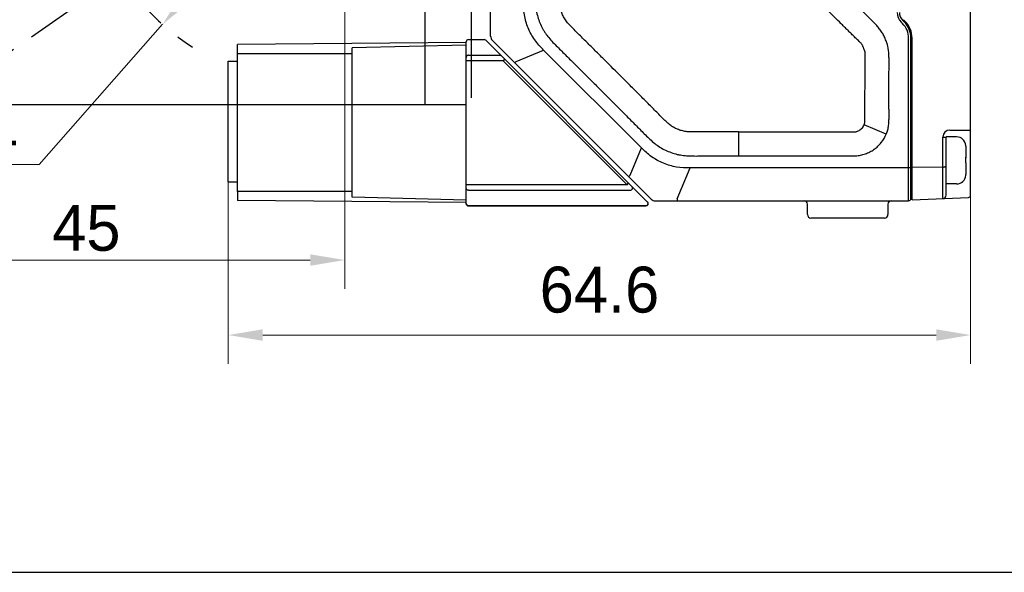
# Model space of a CAD drawing. Header units: millimetres. Extents: x 2329 to 5782, y 1296 to 2780.
# Tile 100 of 123: x 4892 to 4977, y 1986 to 2034. Entities that reach past the tile are written whole.
import ezdxf

# ---------------------------------------------------------------- set-up
doc = ezdxf.new("R2010")
doc.units = ezdxf.units.MM
doc.header["$LTSCALE"] = 0.3
doc.linetypes.add('CENTER', pattern=[50.8, 31.75, -6.35, 6.35, -6.35])
for name, color, linetype in [('00_COMPONENTS', 7, 'Continuous'), ('09_ALL_ROUNDS', 7, 'Continuous'), ('20_ALL_FEATURES', 7, 'Continuous'), ('51__DRAFT_DIMS', 7, 'Continuous')]:
    doc.layers.add(name, color=color, linetype=linetype)
doc.styles.add('尺寸值样式', font='兰亭黑 GBK.TTF', dxfattribs={"height": 4})
doc.dimstyles.new('1直线标注', dxfattribs={"dimtxt": 4, "dimasz": 3, "dimexe": 2.5, "dimexo": 0, "dimtad": 1, "dimdec": 1, "dimdsep": 46, "dimtxsty": '尺寸值样式', "dimcen": 0, "dimclrd": 8, "dimclre": 8, "dimclrt": 7, "dimadec": 0, "dimazin": 0, "dimtp": 0.001, "dimtm": 0.001, "dimtfac": 1, "dimtdec": 1, "dimtmove": 0, "dimatfit": 0, "dimldrblk": '_FILLED', "dimfxl": 1, "dimtolj": 1, "dimlwd": 15, "dimlwe": 15, "dimarcsym": 0})
doc.dimstyles.new('2大圆直径标注', dxfattribs={"dimtxt": 4, "dimasz": 3, "dimexe": 2.5, "dimexo": 0, "dimtad": 1, "dimtoh": 1, "dimdec": 3, "dimlfac": 1.25, "dimdsep": 46, "dimtxsty": '尺寸值样式', "dimcen": 0, "dimclrd": 8, "dimclre": 8, "dimclrt": 7, "dimadec": 0, "dimazin": 0, "dimtp": 0.001, "dimtm": 0.001, "dimtfac": 1, "dimtdec": 3, "dimtmove": 0, "dimatfit": 2, "dimldrblk": '_FILLED', "dimfxl": 1, "dimtolj": 1, "dimlwd": 15, "dimlwe": 15, "dimarcsym": 0})
doc.dimstyles.new('3小圆直径标注', dxfattribs={"dimtxt": 4, "dimasz": 3, "dimexe": 2.5, "dimexo": 0, "dimtad": 1, "dimtoh": 1, "dimdec": 3, "dimdsep": 46, "dimtxsty": '尺寸值样式', "dimcen": 0, "dimclrd": 8, "dimclre": 8, "dimclrt": 7, "dimadec": 0, "dimazin": 0, "dimtp": 0.001, "dimtm": 0.001, "dimtfac": 1, "dimtdec": 3, "dimtofl": 0, "dimtmove": 0, "dimatfit": 0, "dimldrblk": '_FILLED', "dimfxl": 1, "dimtolj": 1, "dimlwd": 15, "dimlwe": 15, "dimarcsym": 0})

# ---------------------------------------------------------------- blocks, each defined once
blk = doc.blocks.new('*D303')
at = {"layer": '51__DRAFT_DIMS', "color": 8, "lineweight": 15}
for p, q in [((4974.453, 2021.674), (4974.453, 2003.971)), ((4909.814, 2019.833), (4909.814, 2003.971)), ((4912.814, 2006.471), (4971.453, 2006.471))]:
    blk.add_line(p, q, dxfattribs=at)
at = {"layer": '51__DRAFT_DIMS', "color": 8}
for points in [[(4912.814, 2006.971), (4912.814, 2005.971), (4909.814, 2006.471)], [(4971.453, 2005.971), (4971.453, 2006.971), (4974.453, 2006.471)]]:
    blk.add_solid(points, dxfattribs=at)
at = {"layer": 'Defpoints', "color": 0}
for p in [(4974.453, 2021.674), (4909.814, 2019.833), (4974.453, 2006.471)]:
    blk.add_point(p, dxfattribs=at)
at = {"layer": '51__DRAFT_DIMS', "color": 7, "insert": (4942.133, 2012.43), "char_height": 4, "attachment_point": 2, "rotation": 0, "line_spacing_factor": 0.9, "style": '尺寸值样式'}
blk.add_mtext('\\A1;64.6{}{{\\H0.7x;}{}}', dxfattribs=at)
blk = doc.blocks.new('_FILLED')
at = {"color": 0, "linetype": 'ByBlock'}
blk.add_solid([(0, 0), (-1, 0.167), (-1, -0.167)], dxfattribs=at)
blk = doc.blocks.new('*D325')
at = {"color": 8, "lineweight": 15}
for p, q in [((4878.859, 2051.553), (4864.247, 2051.553)), ((4880.193, 2023.713), (4874.321, 2019.602))]:
    blk.add_line(p, q, dxfattribs=at)
blk.add_arc((4919.953, 2051.553), 53.206, 183.23101, 211.76899, dxfattribs=at)
at = {"color": 8}
for points in [[(4867.331, 2048.569), (4866.331, 2048.541), (4866.747, 2051.553)], [(4874.301, 2023.265), (4875.136, 2023.816), (4876.369, 2021.036)]]:
    blk.add_solid(points, dxfattribs=at)
at = {"layer": 'Defpoints', "color": 0}
for p in [(4930.953, 2059.256), (4878.859, 2051.553), (4929.856, 2051.553), (4871.098, 2030.479), (4880.193, 2023.713)]:
    blk.add_point(p, dxfattribs=at)
at = {"color": 7, "insert": (4871.312, 2038.262), "char_height": 4, "attachment_point": 5, "rotation": 285.28278, "style": '尺寸值样式'}
blk.add_mtext('35°{}{{\\H0.7x;}{}}', dxfattribs=at)
blk = doc.blocks.new('*D326')
at = {"color": 8, "lineweight": 15}
for p, q in [((4919.953, 2051.553), (4906.077, 2035.791)), ((4904.095, 2033.539), (4893.341, 2021.323)), ((4881.597, 2021.323), (4893.341, 2021.323))]:
    blk.add_line(p, q, dxfattribs=at)
at = {"color": 8}
blk.add_solid([(4905.702, 2036.121), (4906.453, 2035.46), (4904.095, 2033.539)], dxfattribs=at)
at = {"layer": 'Defpoints', "color": 0}
for p in [(4919.953, 2051.553), (4904.095, 2033.539)]:
    blk.add_point(p, dxfattribs=at)
at = {"color": 7, "insert": (4886.571, 2024.084), "char_height": 4, "attachment_point": 5, "style": '尺寸值样式'}
blk.add_mtext('\\A1;R24{}{{\\H0.7x;}{}}', dxfattribs=at)
blk = doc.blocks.new('*D332')
at = {"color": 8, "lineweight": 15}
for p, q in [((4874.953, 2037.878), (4874.953, 2010.504)), ((4919.953, 2037.878), (4919.953, 2010.504)), ((4877.953, 2013.004), (4916.953, 2013.004))]:
    blk.add_line(p, q, dxfattribs=at)
at = {"color": 8}
for points in [[(4877.953, 2013.504), (4877.953, 2012.504), (4874.953, 2013.004)], [(4916.953, 2012.504), (4916.953, 2013.504), (4919.953, 2013.004)]]:
    blk.add_solid(points, dxfattribs=at)
at = {"layer": 'Defpoints', "color": 0}
for p in [(4874.953, 2037.878), (4919.953, 2037.878), (4919.953, 2013.004)]:
    blk.add_point(p, dxfattribs=at)
at = {"color": 7, "insert": (4897.453, 2015.786), "char_height": 4, "attachment_point": 5, "style": '尺寸值样式'}
blk.add_mtext('\\A1;45{}{{\\H0.7x;}{}}', dxfattribs=at)

msp = doc.modelspace()

# ---------------------------------------------------------------- linework, layer by layer
at = {"linetype": 'CENTER'}
msp.add_line((4880.19339, 2023.7135), (4930.95298, 2059.25574), dxfattribs=at)
msp.add_line((4667.38352, 1985.80312), (5115.37902, 1985.80312))
msp.add_arc((4919.95298, 2051.55346), 24, 123.5573098, 236.4426902, dxfattribs=at)
at = {"layer": '00_COMPONENTS'}
msp.add_line((4930.95299, 2071.55346), (4930.95299, 2031.55346), dxfattribs=at)
at = {"layer": '09_ALL_ROUNDS'}
for p, q in [((4932.65299, 2032.50455), (4932.65299, 2067.16607)), ((4932.79943, 2032.15099), (4946.63791, 2018.31251)), ((4969.05299, 2018.16607), (4969.05299, 2032.33764)), ((4969.25299, 2018.36692), (4969.25299, 2032.33764)), ((4934.87618, 2030.30877), (4937.27249, 2031.30136)), ((4945.78827, 2022.78558), (4937.27249, 2031.30136)), ((4934.87618, 2030.30877), (4934.75892, 2030.19151)), ((4944.79569, 2020.38926), (4945.78827, 2022.78558)), ((4948.91407, 2018.3319), (4950.03092, 2021.02822)), ((4969.05299, 2021.02822), (4950.03092, 2021.02822)), ((4944.79569, 2020.38926), (4944.67843, 2020.272)), ((4948.91407, 2018.3319), (4948.91407, 2018.16607)), ((4946.99146, 2018.16607), (4969.05299, 2018.16607)), ((4960.25298, 2016.96607), (4960.25298, 2017.86607)), ((4967.25298, 2017.86607), (4967.25298, 2016.96607)), ((4966.95298, 2016.66607), (4960.55298, 2016.66607))]:
    msp.add_line(p, q, dxfattribs=at)
for centre, radius, start, end in [((4933.15299, 2032.50455), 0.5, 180, 224.9981168), ((4946.99146, 2018.66607), 0.5, 225, 270), ((4969.05299, 2018.36607), 0.2, 270, 0), ((4959.95298, 2017.86607), 0.3, 0, 90), ((4967.55298, 2017.86607), 0.3, 90, 180), ((4960.55298, 2016.96607), 0.3, 180, 270), ((4966.95298, 2016.96607), 0.3, 270, 0)]:
    msp.add_arc(centre, radius, start, end, dxfattribs=at)
for points, knots in [([(4937.27249, 2031.30136), (4936.98858, 2031.57509), (4936.45797, 2032.16594), (4935.87755, 2033.20884), (4935.55058, 2034.35669), (4935.50786, 2035.14968), (4935.51513, 2035.544)], [0, 0, 0, 0, 0.25003554, 0.5, 0.74996441, 1, 1, 1, 1]), ([(4950.03092, 2021.02822), (4949.6366, 2021.02101), (4948.84361, 2021.06361), (4947.69575, 2021.39064), (4946.65289, 2021.97108), (4946.06195, 2022.50161), (4945.78827, 2022.78558)], [0, 0, 0, 0, 0.25003554, 0.5, 0.74996441, 1, 1, 1, 1]), ([(4969.16367, 2021.03632), (4969.15519, 2021.03497), (4969.11849, 2021.03009), (4969.08141, 2021.02819), (4969.05299, 2021.02822)], [0, 0, 0, 0, 0.23206005, 1, 1, 1, 1]), ([(4969.23719, 2021.05704), (4969.22771, 2021.05175), (4969.20318, 2021.04362), (4969.17817, 2021.03861), (4969.16367, 2021.03632)], [0, 0, 0, 0, 0.42511914, 1, 1, 1, 1]), ([(4969.23719, 2021.05704), (4969.23957, 2021.0584), (4969.24634, 2021.06265), (4969.25299, 2021.06995), (4969.25299, 2021.07545)], [0, 0, 0, 0, 0.33239391, 1, 1, 1, 1])]:
    msp.add_open_spline(points, degree=3, knots=knots, dxfattribs=at)
at = {"layer": '20_ALL_FEATURES'}
for p, q in [((4926.95298, 2026.55346), (4926.95298, 2076.55346)), ((4930.95298, 2075.97846), (4930.95298, 2027.12846)), ((4974.45299, 2018.65186), (4974.45299, 2074.67824)), ((4968.40446, 2033.73175), (4968.52578, 2033.61043)), ((4968.54588, 2033.87317), (4968.6672, 2033.75185)), ((4968.73791, 2033.82253), (4968.61659, 2033.94385)), ((4968.65299, 2033.76607), (4968.65299, 2033.90285)), ((4930.52644, 2031.95242), (4910.62644, 2031.77876)), ((4930.52644, 2017.91688), (4930.52644, 2032.01688)), ((4930.72644, 2032.21688), (4932.08502, 2032.21688)), ((4932.08502, 2032.21688), (4932.09767, 2032.19579)), ((4946.32644, 2018.0583), (4932.22644, 2032.1583)), ((4969.35299, 2018.25315), (4969.35299, 2032.3376)), ((4910.62644, 2030.97876), (4910.62644, 2031.77876)), ((4930.52644, 2031.73832), (4920.61402, 2031.47876)), ((4920.61402, 2018.47876), (4920.61402, 2031.47844)), ((4909.81402, 2030.33291), (4910.61402, 2030.33291)), ((4909.81402, 2019.83298), (4909.81402, 2030.33284)), ((4920.61402, 2030.97876), (4910.61402, 2030.97876)), ((4910.61402, 2018.97892), (4910.61402, 2030.97859)), ((4933.73502, 2030.36688), (4930.52644, 2030.36688)), ((4930.72644, 2030.84579), (4933.44767, 2030.84579)), ((4933.87644, 2030.5083), (4933.73502, 2030.36688)), ((4933.73502, 2030.36688), (4944.53502, 2019.56688)), ((4833.95298, 2026.55346), (4930.54195, 2026.55346)), ((4967.10756, 2023.98529), (4965.17679, 2024.78214)), ((4972.64132, 2024.32331), (4974.45299, 2024.32374)), ((4954.25296, 2024.1659), (4954.25296, 2022.076)), ((4972.04147, 2023.72315), (4972.32961, 2023.72323)), ((4972.04209, 2021.39228), (4972.04147, 2023.72315)), ((4972.33095, 2018.66198), (4972.32961, 2023.72323)), ((4973.2296, 2023.73665), (4972.32989, 2023.73641)), ((4974.02825, 2022.98698), (4974.02825, 2022.9862)), ((4974.02982, 2022.91736), (4974.03007, 2021.9668)), ((4974.02694, 2021.95513), (4974.02671, 2021.96863)), ((4974.03007, 2021.95502), (4974.03009, 2021.90677)), ((4972.04226, 2021.10033), (4969.35299, 2021.07252)), ((4972.04295, 2018.51979), (4972.04226, 2021.10033)), ((4974.0302, 2021.46695), (4974.03047, 2020.45636)), ((4974.02894, 2020.38674), (4974.02894, 2020.38752)), ((4909.81402, 2019.83291), (4910.61402, 2019.83291)), ((4944.53502, 2019.56688), (4930.52644, 2019.56688)), ((4930.72644, 2019.08797), (4944.82237, 2019.08797)), ((4944.53502, 2019.56688), (4944.67644, 2019.7083)), ((4973.23069, 2019.63665), (4972.33069, 2019.63641)), ((4920.61402, 2018.97876), (4910.61402, 2018.97876)), ((4910.62644, 2018.97876), (4910.62644, 2018.17876)), ((4930.52644, 2018.21919), (4920.61402, 2018.47876)), ((4969.35299, 2018.25315), (4974.26108, 2018.45203)), ((4972.33257, 2018.66213), (4972.33095, 2018.66199)), ((4930.52644, 2018.00509), (4910.62644, 2018.17876)), ((4930.72644, 2017.73797), (4946.17237, 2017.73797)), ((4946.18502, 2017.71688), (4930.72644, 2017.71688)), ((4946.18502, 2017.71688), (4946.17237, 2017.73797)), ((4946.17525, 2017.73308), (4946.17237, 2017.73797)), ((4946.17983, 2017.72552), (4946.17774, 2017.72895)), ((4946.1828, 2017.72059), (4946.18151, 2017.72276))]:
    msp.add_line(p, q, dxfattribs=at)
msp.add_lwpolyline([(4946.18502, 2017.71688), (4946.18491, 2017.7171), (4946.1845, 2017.71778), (4946.18378, 2017.71894)], dxfattribs=at)
for centre, radius, start, end in [((4969.25299, 2034.58028), 1.2, 180, 224.9999995), ((4969.25299, 2034.58028), 1, 180, 225), ((4967.25299, 2032.33764), 2, 0, 45), ((4967.25299, 2032.3376), 2.1, 0, 45), ((4967.25299, 2032.33764), 1.8, 0, 45.0000001), ((4930.72644, 2032.01688), 0.2, 90.0000005, 180), ((4930.70738, 2032.0042), 0.18094, 172.1198885, 179.9924732), ((4932.08502, 2032.01688), 0.2, 45.0000005, 90.0000005), ((4972.64151, 2023.72328), 0.60004, 90.0182328, 180.0120987), ((4973.22981, 2022.93665), 0.8, 3.6066213, 90.0151591), ((4973.19951, 2022.91717), 0.83031, 0.0134794, 5.1710008), ((4959.23501, 2021.71479), 14.79388, 359.0471713, 0.930853), ((4940.44255, 2021.22756), 31.59997, 359.7693025, 0.2986639), ((4973.23048, 2020.43665), 0.8, 270.0151591, 356.4236968), ((4973.20016, 2020.46837), 0.83031, 354.8593173, 0.0168387), ((4973.19981, 2020.45612), 0.83066, 355.7034303, 0.0164667), ((4972.03095, 2018.6619), 0.3, 272.3202758, 0.0151582), ((4974.25299, 2018.65186), 0.2, 272.3202758, 0), ((4930.70738, 2017.92956), 0.18094, 180.0075277, 187.8801124), ((4930.72644, 2017.91688), 0.2, 180, 270.0000005), ((4946.18502, 2017.91688), 0.2, 270.0000005, 45.0000005), ((4946.1486, 2017.95325), 0.21769, 308.3374056, 324.573917)]:
    msp.add_arc(centre, radius, start, end, dxfattribs=at)
for points, knots in [([(4936.56283, 2046.66607), (4936.56272, 2045.93379), (4936.56228, 2044.46923), (4936.56359, 2042.63853), (4936.56475, 2041.17397), (4936.56509, 2040.07556), (4936.56442, 2038.97714), (4936.56257, 2038.06179), (4936.55999, 2037.32951), (4936.55771, 2036.59729), (4936.54746, 2035.86477), (4936.58413, 2035.13314), (4936.65273, 2034.5872), (4936.79246, 2034.0545), (4936.9905, 2033.54152), (4937.19392, 2033.13049), (4937.38666, 2032.81885), (4937.5996, 2032.52069), (4937.89414, 2032.16964), (4938.27082, 2031.7698), (4938.66032, 2031.38254), (4939.05093, 2030.99648), (4939.44015, 2030.609), (4939.95971, 2030.09297), (4940.60833, 2029.44709), (4941.38618, 2028.67154), (4942.16329, 2027.89526), (4942.93976, 2027.11833), (4943.71553, 2026.3407), (4944.49065, 2025.56242), (4945.13601, 2024.91329), (4945.6521, 2024.39379), (4946.03759, 2024.0026), (4946.42931, 2023.61753), (4946.83696, 2023.24923), (4947.27152, 2022.91168), (4947.74731, 2022.6343), (4948.25016, 2022.4118), (4948.68475, 2022.26531), (4949.04143, 2022.18139), (4949.40285, 2022.12128), (4949.85933, 2022.08088), (4950.40851, 2022.0664), (4950.95773, 2022.07159), (4951.50691, 2022.07658), (4952.23919, 2022.07773), (4953.15454, 2022.07772), (4953.88682, 2022.07628), (4954.25296, 2022.076)], [0, 0, 0, 0, 0.0625007, 0.12500139, 0.15625174, 0.18750209, 0.21875244, 0.25000278, 0.26562797, 0.28125314, 0.31250251, 0.32812725, 0.34375068, 0.35937231, 0.37499694, 0.39062007, 0.39843388, 0.40624808, 0.42187292, 0.43749825, 0.45312346, 0.4687487, 0.48437385, 0.49999903, 0.53124938, 0.56249973, 0.59375008, 0.62500043, 0.65625077, 0.68750112, 0.71875149, 0.73437664, 0.75000178, 0.76562722, 0.78125205, 0.79687604, 0.81249777, 0.82812234, 0.84374557, 0.85155971, 0.8593735, 0.87499854, 0.89062362, 0.90624898, 0.92187408, 0.93749933, 0.96874965, 1, 1, 1, 1]), ([(4954.25296, 2024.1677), (4953.90536, 2024.16798), (4953.20932, 2024.16948), (4952.16349, 2024.17001), (4951.29374, 2024.16695), (4950.61029, 2024.15904), (4950.12935, 2024.1639), (4949.68918, 2024.19011), (4949.29151, 2024.2643), (4948.93081, 2024.39534), (4948.5789, 2024.56055), (4948.24077, 2024.79943), (4947.90887, 2025.09853), (4947.56323, 2025.43442), (4947.08414, 2025.91952), (4946.47308, 2026.53546), (4945.73665, 2027.27606), (4944.9998, 2028.01522), (4944.01635, 2029.00041), (4943.03196, 2029.98455), (4942.04622, 2030.96719), (4941.30646, 2031.70385), (4940.68954, 2032.31708), (4940.1978, 2032.80444), (4939.84052, 2033.15801), (4939.51435, 2033.4987), (4939.22678, 2033.82663), (4939.00543, 2034.16977), (4938.84941, 2034.52557), (4938.72646, 2034.89425), (4938.66894, 2035.30258), (4938.6478, 2035.75355), (4938.64456, 2036.24288), (4938.64984, 2036.75357), (4938.65151, 2037.27361), (4938.65346, 2037.79624), (4938.65565, 2038.49289), (4938.65627, 2039.36329), (4938.65718, 2040.75498), (4938.65526, 2042.49398), (4938.65425, 2044.58017), (4938.65431, 2045.97076), (4938.65442, 2046.66607)], [0, 0, 0, 0, 0.03272794, 0.06553398, 0.0984669, 0.11461814, 0.12988471, 0.14374741, 0.15609105, 0.16780786, 0.17979377, 0.19258763, 0.20660571, 0.22183446, 0.23796224, 0.2707975, 0.30352416, 0.33629671, 0.36906424, 0.43458871, 0.46735267, 0.50011101, 0.5328833, 0.54925026, 0.56529831, 0.58020436, 0.59366132, 0.60630156, 0.61846098, 0.63016561, 0.64277228, 0.65712416, 0.67266741, 0.68883469, 0.70521153, 0.72162965, 0.73804187, 0.77080325, 0.80358016, 0.86907248, 0.93453494, 1, 1, 1, 1]), ([(4965.17679, 2024.78214), (4965.18878, 2024.81069), (4965.2089, 2024.86941), (4965.23261, 2024.95927), (4965.24869, 2025.05102), (4965.25277, 2025.14397), (4965.2544, 2025.23686), (4965.25527, 2025.36077), (4965.2553, 2025.51564), (4965.25524, 2025.70149), (4965.25516, 2025.9493), (4965.25501, 2026.25906), (4965.25488, 2026.63076), (4965.25485, 2027.12637), (4965.25529, 2027.74588), (4965.25693, 2028.36539), (4965.25926, 2028.861), (4965.26159, 2029.2327), (4965.26456, 2029.60439), (4965.2682, 2029.97608), (4965.27189, 2030.28582), (4965.27511, 2030.5336), (4965.27751, 2030.68846), (4965.27877, 2030.81236), (4965.27873, 2030.90528), (4965.27681, 2030.99821), (4965.27158, 2031.09102), (4965.25888, 2031.16782), (4965.23915, 2031.22674), (4965.21915, 2031.26877), (4965.19737, 2031.30982), (4965.17371, 2031.36716), (4965.14965, 2031.44086), (4965.11097, 2031.52543), (4965.07093, 2031.60945), (4965.04692, 2031.69974), (4964.9996, 2031.78076), (4964.94042, 2031.85244), (4964.87694, 2031.92032), (4964.81167, 2031.98646), (4964.72334, 2032.07335), (4964.61188, 2032.18089), (4964.43408, 2032.35351), (4964.21229, 2032.56974), (4963.94692, 2032.83002), (4963.68219, 2033.09095), (4963.41799, 2033.35242), (4963.06626, 2033.70158), (4962.62738, 2034.13882), (4962.10027, 2034.66306), (4961.66125, 2035.10015), (4961.30601, 2035.44577), (4961.04952, 2035.7149), (4960.85015, 2035.95258), (4960.70859, 2036.15623), (4960.58384, 2036.37063), (4960.45594, 2036.65335), (4960.3357, 2037.00611), (4960.2738, 2037.3739), (4960.24991, 2037.74504), (4960.24572, 2038.1168), (4960.24916, 2038.48848), (4960.24979, 2038.86019), (4960.25151, 2039.3558), (4960.25266, 2039.97531), (4960.2536, 2040.71872), (4960.25397, 2041.46213), (4960.25397, 2042.45335), (4960.25338, 2043.69238), (4960.25243, 2045.1792), (4960.25277, 2046.17042), (4960.2528, 2046.66603)], [0, 0, 0, 0, 0.00390508, 0.00781091, 0.01171609, 0.01562234, 0.01952853, 0.02343491, 0.03124759, 0.03906029, 0.04687298, 0.06249837, 0.07812376, 0.09374915, 0.12499993, 0.15625071, 0.1718761, 0.18750148, 0.20312687, 0.21875226, 0.23437765, 0.24219034, 0.25000304, 0.25390937, 0.25781585, 0.26172191, 0.26562958, 0.26953538, 0.27149127, 0.27344449, 0.27539784, 0.2773498, 0.28125818, 0.28516371, 0.28906916, 0.29297499, 0.29687547, 0.30078024, 0.30468637, 0.30859267, 0.31249901, 0.3203117, 0.3281244, 0.34374978, 0.35937517, 0.37500056, 0.39062594, 0.40625133, 0.43750211, 0.46875289, 0.50000365, 0.51562903, 0.53125332, 0.54687608, 0.55468994, 0.56250366, 0.57812558, 0.59374616, 0.60936563, 0.62499118, 0.64061606, 0.6562414, 0.67186682, 0.6874922, 0.71874298, 0.74999376, 0.78124454, 0.81249532, 0.87499688, 0.93749844, 1, 1, 1, 1]), ([(4967.10756, 2023.98529), (4967.15677, 2024.10534), (4967.24511, 2024.35065), (4967.31733, 2024.7343), (4967.34476, 2025.12158), (4967.34988, 2025.50729), (4967.34612, 2025.89166), (4967.34459, 2026.40311), (4967.34239, 2027.04237), (4967.34157, 2027.80947), (4967.34214, 2028.57657), (4967.34417, 2029.21572), (4967.34675, 2029.7271), (4967.34935, 2030.11101), (4967.35275, 2030.49595), (4967.33169, 2031.0104), (4967.2757, 2031.52722), (4967.12417, 2032.02286), (4966.97832, 2032.38295), (4966.80492, 2032.7312), (4966.58995, 2033.05563), (4966.34479, 2033.35594), (4966.086, 2033.64277), (4965.81335, 2033.91464), (4965.44759, 2034.27282), (4964.99427, 2034.72347), (4964.45135, 2035.26536), (4963.90931, 2035.80827), (4963.4573, 2036.26046), (4963.14054, 2036.57676), (4962.95913, 2036.75705), (4962.82319, 2036.89222), (4962.68873, 2037.02706), (4962.57753, 2037.13748), (4962.5016, 2037.23479), (4962.43918, 2037.33804), (4962.37894, 2037.47743), (4962.34118, 2037.65798), (4962.34147, 2037.84512), (4962.34096, 2038.03518), (4962.34095, 2038.29079), (4962.3415, 2038.61037), (4962.34184, 2038.99399), (4962.3422, 2039.3776), (4962.34257, 2039.88908), (4962.3429, 2040.52842), (4962.34312, 2041.29564), (4962.34317, 2042.06285), (4962.3431, 2042.83006), (4962.34292, 2043.853), (4962.34265, 2045.13167), (4962.34263, 2046.1546), (4962.34264, 2046.66607)], [0, 0, 0, 0, 0.01584554, 0.03173111, 0.04750212, 0.06321286, 0.07883142, 0.09444591, 0.12567466, 0.15690301, 0.18813081, 0.21935783, 0.23496114, 0.25058369, 0.26624998, 0.2819557, 0.31349455, 0.32932232, 0.34509683, 0.36091124, 0.37674814, 0.39250891, 0.40822011, 0.42390966, 0.43952083, 0.47074421, 0.50197171, 0.53320281, 0.56443722, 0.58005561, 0.58787091, 0.59567417, 0.60346524, 0.61113679, 0.61478279, 0.61850573, 0.62584869, 0.63321567, 0.64084959, 0.64864372, 0.65644389, 0.67206027, 0.68767666, 0.70329304, 0.7189094, 0.75014207, 0.78137467, 0.81260719, 0.84383958, 0.87507184, 0.93753597, 1, 1, 1, 1]), ([(4930.72644, 2030.84579), (4930.70047, 2030.84579), (4930.64829, 2030.83597), (4930.58184, 2030.79365), (4930.53701, 2030.72998), (4930.52644, 2030.67919), (4930.52644, 2030.65423)], [0, 0, 0, 0, 0.25495409, 0.5070348, 0.7549951, 1, 1, 1, 1]), ([(4933.58909, 2030.79565), (4933.57121, 2030.81353), (4933.52615, 2030.84179), (4933.47352, 2030.84793), (4933.44767, 2030.84579)], [0, 0, 0, 0, 0.49358972, 1, 1, 1, 1]), ([(4954.25296, 2024.1659), (4954.7689, 2024.16602), (4955.80031, 2024.16619), (4957.34539, 2024.16592), (4958.63089, 2024.16597), (4959.65755, 2024.16619), (4960.4279, 2024.16631), (4961.20051, 2024.16633), (4961.84641, 2024.16618), (4962.36534, 2024.16592), (4962.75661, 2024.16564), (4963.14953, 2024.16528), (4963.47806, 2024.16488), (4963.74183, 2024.16453), (4963.93704, 2024.16416), (4964.11622, 2024.16411), (4964.26249, 2024.16542), (4964.37436, 2024.17111), (4964.46709, 2024.18823), (4964.55764, 2024.21228), (4964.67903, 2024.25631), (4964.82036, 2024.33577), (4965.0183, 2024.49914), (4965.12742, 2024.66454), (4965.17679, 2024.78214)], [0, 0, 0, 0, 0.13852041, 0.27691186, 0.4148249, 0.48365085, 0.55254954, 0.62164995, 0.69108106, 0.72596093, 0.76097184, 0.79612992, 0.83145128, 0.84917823, 0.86694543, 0.88386221, 0.89728107, 0.90622873, 0.91388515, 0.92254725, 0.93136203, 0.94849483, 0.96575741, 1, 1, 1, 1]), ([(4954.25296, 2022.076), (4954.8189, 2022.07622), (4955.9508, 2022.07637), (4957.36567, 2022.07568), (4958.49759, 2022.07596), (4959.34652, 2022.07642), (4960.19543, 2022.07695), (4961.04433, 2022.07709), (4961.8932, 2022.07676), (4962.74207, 2022.07471), (4963.4496, 2022.07401), (4964.01674, 2022.06768), (4964.44409, 2022.08109), (4964.87274, 2022.12619), (4965.28896, 2022.24478), (4965.68486, 2022.41814), (4966.05429, 2022.64264), (4966.38782, 2022.91823), (4966.77597, 2023.34287), (4966.9988, 2023.71996), (4967.10751, 2023.98531)], [0, 0, 0, 0, 0.12450924, 0.2490202, 0.31127676, 0.3735328, 0.4357873, 0.49804042, 0.56029212, 0.62254232, 0.68479161, 0.71595915, 0.74730351, 0.77884663, 0.81049765, 0.84208136, 0.87368832, 0.90529442, 0.93691276, 1, 1, 1, 1]), ([(4974.02671, 2021.96863), (4974.02757, 2021.9684), (4974.02871, 2021.9681), (4974.03007, 2021.96721), (4974.03007, 2021.9668)], [0, 0, 0, 0, 0.68334736, 1, 1, 1, 1]), ([(4972.04226, 2021.10033), (4972.07949, 2021.101), (4972.13377, 2021.10622), (4972.2022, 2021.12366), (4972.26979, 2021.14834), (4972.33028, 2021.19289), (4972.33026, 2021.23461)], [0, 0, 0, 0, 0.33359518, 0.4871425, 0.62621814, 1, 1, 1, 1]), ([(4974.0302, 2021.46695), (4974.0302, 2021.46737), (4974.02884, 2021.46825), (4974.02771, 2021.46855), (4974.02684, 2021.46878)], [0, 0, 0, 0, 0.31665264, 1, 1, 1, 1]), ([(4930.72644, 2019.08797), (4930.70047, 2019.08797), (4930.64829, 2019.09779), (4930.58184, 2019.14011), (4930.53701, 2019.20378), (4930.52644, 2019.25457), (4930.52644, 2019.27953)], [0, 0, 0, 0, 0.25495409, 0.5070348, 0.7549951, 1, 1, 1, 1]), ([(4944.82237, 2019.08797), (4944.85973, 2019.09105), (4944.93426, 2019.11982), (4944.99574, 2019.19742), (4945.01562, 2019.27085), (4945.01473, 2019.34404), (4944.98874, 2019.396), (4944.96379, 2019.42095)], [0, 0, 0, 0, 0.25337485, 0.51018903, 0.63731875, 0.76151182, 1, 1, 1, 1]), ([(4972.04309, 2018.36215), (4972.04406, 2018.36219), (4972.04371, 2018.36776), (4972.04501, 2018.37413), (4972.04485, 2018.38841), (4972.04512, 2018.40623), (4972.04488, 2018.42926), (4972.04432, 2018.46752), (4972.04356, 2018.49821), (4972.04295, 2018.51979)], [0, 0, 0, 0, 0.01839124, 0.07017012, 0.154915, 0.27124423, 0.41694071, 0.58959172, 1, 1, 1, 1]), ([(4930.62644, 2017.76363), (4930.60049, 2017.778), (4930.55461, 2017.81849), (4930.53217, 2017.87562), (4930.52817, 2017.90453)], [0, 0, 0, 0, 0.50409118, 1, 1, 1, 1]), ([(4946.17237, 2017.73797), (4946.20228, 2017.74044), (4946.24229, 2017.75343), (4946.27559, 2017.77615), (4946.28363, 2017.78251)], [0, 0, 0, 0, 0.7454029, 1, 1, 1, 1]), ([(4946.36452, 2017.94012), (4946.36518, 2017.96428), (4946.35729, 2018.01284), (4946.33047, 2018.05427), (4946.31379, 2018.07095)], [0, 0, 0, 0, 0.50602452, 1, 1, 1, 1]), ([(4946.32599, 2017.82707), (4946.3319, 2017.83541), (4946.35277, 2017.86973), (4946.3637, 2017.91022), (4946.36452, 2017.94012)], [0, 0, 0, 0, 0.25479198, 1, 1, 1, 1])]:
    msp.add_open_spline(points, degree=3, knots=knots, dxfattribs=at)
for points in [[(4974.02644, 2022.992), (4974.02755, 2022.99061), (4974.02812, 2022.98875), (4974.02823, 2022.98697)], [(4974.02894, 2020.38752), (4974.02894, 2020.38976), (4974.02831, 2020.39207), (4974.02713, 2020.39397)], [(4930.72644, 2017.73797), (4930.69203, 2017.73797), (4930.65655, 2017.74697), (4930.62644, 2017.76363)]]:
    msp.add_open_spline(points, degree=3, dxfattribs=at)

# ---------------------------------------------------------------- dimensions: what is measured, and where the dimension line sits
dim = msp.add_angular_dim_2l(base=(4871.09802, 2030.47949), line1=((4878.85908, 2051.55346), (4929.85574, 2051.55346)), line2=((4880.19339, 2023.7135), (4930.95298, 2059.25574)), text='35°{}{{\\H0.7x;}{}}', dimstyle='3小圆直径标注', override={"dimpost": '<>'})
dim.commit()
dim.dimension.update_dxf_attribs({"geometry": '*D325', "text_midpoint": (4868.62815, 2037.52915), "dimtype": 162})
dim = msp.add_radius_dim(center=(4919.95298, 2051.55346), mpoint=(4904.09495, 2033.53895), text='R24{}{{\\H0.7x;}{}}', dimstyle='2大圆直径标注', override={"dimpost": '<>'})
dim.commit()
dim.dimension.update_dxf_attribs({"geometry": '*D326', "text_midpoint": (4886.57074, 2021.32311), "dimtype": 164})
dim = msp.add_linear_dim(base=(4919.95298, 2013.00406), p1=(4874.95298, 2037.87763), p2=(4919.95298, 2037.87763), text='45{}{{\\H0.7x;}{}}', dimstyle='1直线标注')
dim.commit()
dim.dimension.update_dxf_attribs({"geometry": '*D332', "text_midpoint": (4897.45298, 2015.78612)})
at = {"layer": '51__DRAFT_DIMS'}
dim = msp.add_linear_dim(base=(4974.45295, 2006.47127), p1=(4909.81402, 2019.83291), p2=(4974.45295, 2021.67377), angle=0.0000005, text='<>{}{{\\H0.7x;}{}}', dimstyle='1直线标注', dxfattribs=at)
dim.commit()
dim.dimension.update_dxf_attribs({"geometry": '*D303', "text_midpoint": (4942.13348, 2009.76293)})

doc.saveas('drawing.dxf')
